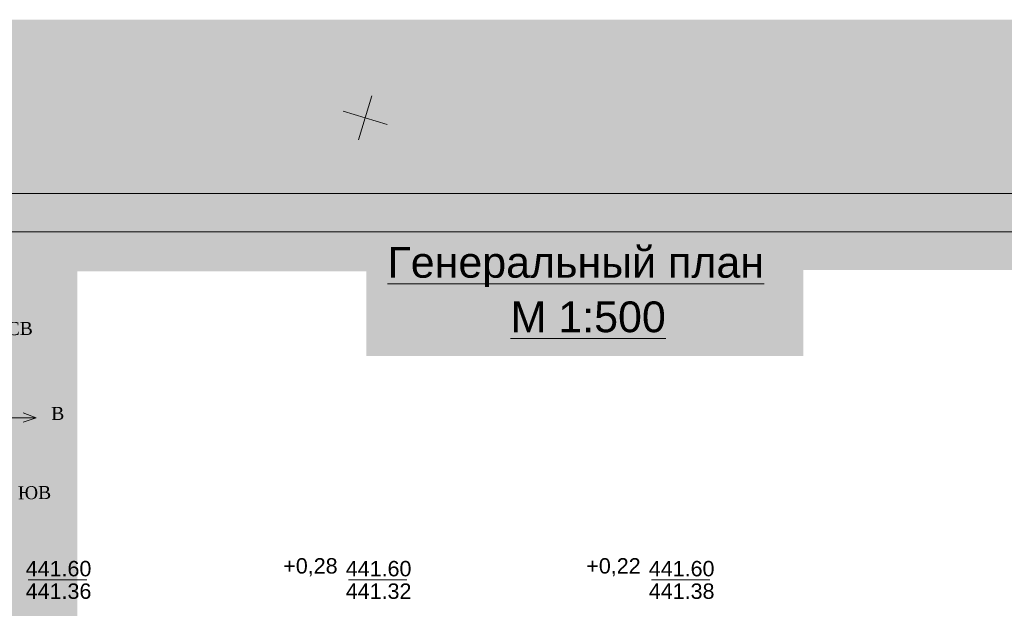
# Model space of a CAD drawing. Header units: millimetres. Extents: x 918404 to 1362154, y 4120617 to 4364104.
# Tile 253 of 256: x 1057354 to 1070158, y 4215975 to 4223623. Entities that reach past the tile are written whole.
import ezdxf

# ---------------------------------------------------------------- set-up
doc = ezdxf.new("R2010")
doc.units = ezdxf.units.MM
doc.header["$MEASUREMENT"] = 0
for name, color, linetype, lineweight in [('(001) Сетка_Ном._пера__132', 132, 'Continuous', 18), ('(038) Деревья_Ном._пера__1', 1, 'Continuous', 18), ('(038) Деревья_Ном._пера__5', 5, 'Continuous', 18), ('0_Ном._пера__174', 174, 'Continuous', 18), ('0_Ном._пера__255', 255, 'Continuous', 18), ('0_Ном._пера__7', 7, 'Continuous', 18), ('111111111111_Ном._пера__7', 7, 'Continuous', 18), ('надписи ВК_Ном._пера__7', 7, 'Continuous', 18)]:
    doc.layers.add(name, color=color, linetype=linetype, lineweight=lineweight)
doc.styles.add('СГЕНЕРИР_СТИЛЬ_16', font='arial.ttf')
doc.styles.add('СГЕНЕРИР_СТИЛЬ_2', font='arial.ttf')
doc.styles.add('СГЕНЕРИР_СТИЛЬ_4', font='times.ttf')

msp = doc.modelspace()

# ---------------------------------------------------------------- hatches: boundary and pattern name
at = {"layer": '0_Ном._пера__255', "linetype": 'Continuous'}
h = msp.add_hatch(color=256, dxfattribs=at)
h.paths.add_polyline_path([(1046704.3, 4223623.4), (1046704.3, 4191127.7), (1089562.6, 4191127.7), (1089562.6, 4223623.4)])
h.paths.add_polyline_path([(1049745.7, 4216417.4), (1049745.7, 4220351.8), (1061860, 4220351.8), (1061860, 4219254.9), (1067543.2, 4219254.9), (1067543.2, 4220372.5), (1073782.3, 4220372.5), (1073782.3, 4213293.3), (1078843, 4213293.3), (1078843, 4198591.1), (1073782.3, 4198591.1), (1073782.3, 4198665.9), (1068791.4, 4198665.9), (1068791.4, 4203987.2), (1049745.7, 4203987.2)], flags=0)
msp.add_hatch(color=256, dxfattribs=at).paths.add_polyline_path([(1058103.6, 4215592.2), (1049742.2, 4215592.2), (1049742.2, 4220524.1), (1058103.6, 4220524.1)])

# ---------------------------------------------------------------- linework, layer by layer
at = {"layer": '(001) Сетка_Ном._пера__132', "linetype": 'Continuous'}
for p, q in [((1061933.4, 4222635), (1061758.7, 4222060.9)), ((1061559, 4222435.3), (1062133.1, 4222260.6))]:
    msp.add_line(p, q, dxfattribs=at)
at = {"layer": '0_Ном._пера__174', "linetype": 'Continuous', "flags": 128}
for points in [[(1047395, 4221366.6), (1089395.9, 4221366.6), (1089395.9, 4192086.6), (1047395, 4192086.6)], [(1049395, 4220866.6), (1088895.9, 4220866.6), (1088895.9, 4192586.6), (1049395, 4192586.6)]]:
    msp.add_lwpolyline(points, close=True, dxfattribs=at)
at = {"layer": '0_Ном._пера__7', "linetype": 'Continuous'}
for p, q in [((1054784.3, 4218449.5), (1057568.7, 4218449.5)), ((1057397.4, 4218393.5), (1057568.7, 4218449.5)), ((1057568.7, 4218449.5), (1057399.4, 4218516.4))]:
    msp.add_line(p, q, dxfattribs=at)
at = {"layer": 'надписи ВК_Ном._пера__7', "linetype": 'Continuous'}
for p, q in [((1057466.3, 4216344), (1058225.8, 4216344)), ((1061628.1, 4216344), (1062387.6, 4216344)), ((1065569, 4216344), (1066328.5, 4216344))]:
    msp.add_line(p, q, dxfattribs=at)

# ---------------------------------------------------------------- texts
at = {"layer": '(038) Деревья_Ном._пера__1', "linetype": 'Continuous', "char_height": 200, "attachment_point": 5, "style": 'СГЕНЕРИР_СТИЛЬ_2'}
for s, insert in [('{441.60}', (1057859.3, 4216489.4)), ('{441.60}', (1062021.1, 4216489.4)), ('{441.60}', (1065962.1, 4216489.4)), ('{441.36}', (1057859.3, 4216196.6)), ('{441.32}', (1062021.1, 4216196.6)), ('{441.38}', (1065962.1, 4216196.5))]:
    msp.add_mtext(s, dxfattribs=dict(at, insert=insert))
at = {"layer": '(038) Деревья_Ном._пера__5', "linetype": 'Continuous', "char_height": 200, "attachment_point": 5, "style": 'СГЕНЕРИР_СТИЛЬ_2'}
for s, insert in [('{+0,28}', (1061134.8, 4216508.2)), ('{+0,22}', (1065075.7, 4216508.2))]:
    msp.add_mtext(s, dxfattribs=dict(at, insert=insert))
at = {"layer": '0_Ном._пера__7', "linetype": 'Continuous', "char_height": 400, "attachment_point": 8, "style": 'СГЕНЕРИР_СТИЛЬ_16'}
for s, insert in [('{\\LГенеральный план }', (1064585, 4220150.5)), ('{\\LМ 1:500}', (1064747.1, 4219556.9))]:
    msp.add_mtext(s, dxfattribs=dict(at, insert=insert))
at = {"layer": '111111111111_Ном._пера__7', "linetype": 'Continuous', "char_height": 168.75, "attachment_point": 2, "rotation": 0.60736, "style": 'СГЕНЕРИР_СТИЛЬ_4'}
for s, insert in [('{СВ}', (1057353.8, 4219694.8)), ('{В}', (1057848.1, 4218591.6)), ('{ЮВ}', (1057546.1, 4217562.6))]:
    msp.add_mtext(s, dxfattribs=dict(at, insert=insert))

doc.saveas('drawing.dxf')
